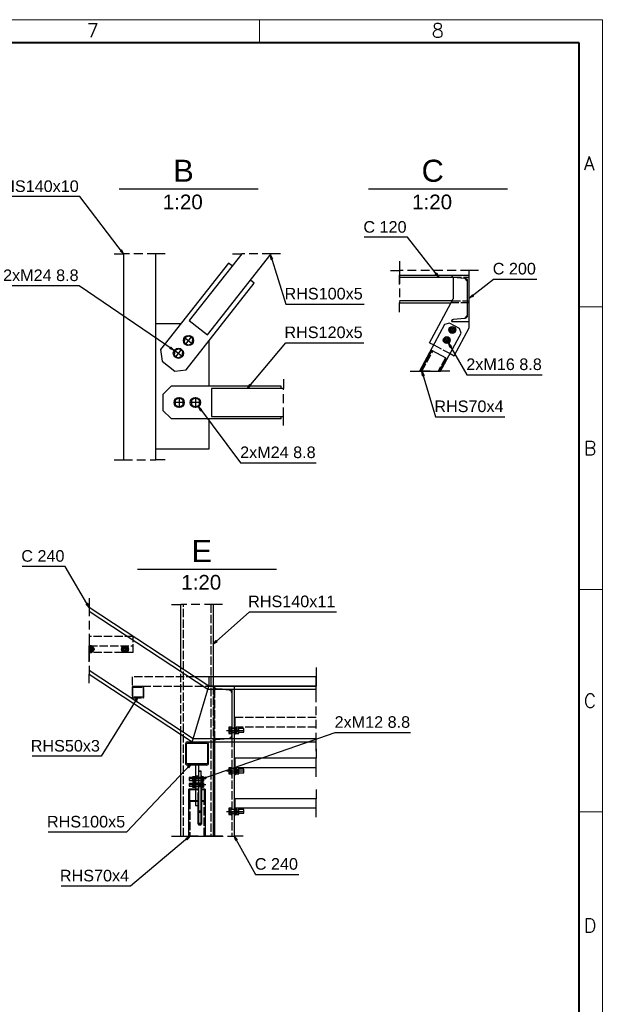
# Paper-space layout 'A0 Advance Steel' of a CAD drawing. Header units: millimetres. Extents: x 209 to 803, y 321 to 741.
# Tile 52 of 52: x 677 to 803, y 529 to 741. Entities that reach past the tile are written whole.
import ezdxf

# ---------------------------------------------------------------- set-up
doc = ezdxf.new("R2010")
doc.units = ezdxf.units.MM
for name, pattern in [('ACAD_ISO02W100', [15, 12, -3]), ('ACAD_ISO04W100', [30, 24, -3, 0, -3]), ('DASHED', [19.05, 12.7, -6.35])]:
    doc.linetypes.add(name, pattern=pattern)
doc.layers.get('0').update_dxf_attribs({"linetype": 'CONTINUOUS'})
for name, color, linetype, lineweight in [('5', 7, 'CONTINUOUS', 15), ('RAHM2', 1, 'CONTINUOUS', 15), ('RAHM3', 51, 'CONTINUOUS', 30), ('RAHM5', 3, 'CONTINUOUS', 40)]:
    doc.layers.add(name, color=color, linetype=linetype, lineweight=lineweight)
for name, color, linetype in [('AS_Belki', 145, 'CONTINUOUS'), ('AS_Blachy', 30, 'CONTINUOUS'), ('AS_INS_ON', 7, 'CONTINUOUS'), ('AS_Kraty', 9, 'CONTINUOUS'), ('AS_Schody', 253, 'CONTINUOUS'), ('AS_Sruby', 9, 'CONTINUOUS')]:
    doc.layers.add(name, color=color, linetype=linetype)
doc.styles.add('Arial', font='arial.ttf')
doc.styles.add('CalloutText_Big', font='arial.ttf', dxfattribs={"height": 4.76})
doc.styles.add('CalloutText_Small', font='arial.ttf', dxfattribs={"height": 3.175})
doc.styles.add('ROMANS', font='romans.shx', dxfattribs={"width": 0.9})

# ---------------------------------------------------------------- blocks, each defined once
blk = doc.blocks.new('132QEWDSAASD')
at = {"layer": 'RAHM2'}
for p, q in [((520, 415), (520, 420)), ((589, 358), (594, 358)), ((589, 297), (594, 297)), ((589, 249), (594, 249))]:
    blk.add_line(p, q, dxfattribs=at)
blk.add_lwpolyline([(0, 0), (0, 420), (594, 420), (594, 0)], close=True, dxfattribs=at)
at = {"layer": 'RAHM5'}
for p, q in [((589, 415), (5, 415)), ((589, 5), (589, 415))]:
    blk.add_line(p, q, dxfattribs=at)
at = {"layer": 'RAHM3', "style": 'ROMANS'}
for s, p in [('7', (482.63, 416.17)), ('8', (557.18, 416.17)), ('A', (590, 387.5)), ('B', (590, 326)), ('C', (590, 271.5)), ('D', (590, 223))]:
    blk.add_text(s, height=3, dxfattribs=at).set_placement(p)
blk = doc.blocks.new('5ytrhfgvc')
at = {"layer": '5'}
blk.add_blockref('132QEWDSAASD', (0, 0), dxfattribs=at)

psp = doc.layouts.new('A0 Advance Steel')

# ---------------------------------------------------------------- linework, layer by layer
at = {"color": 0, "linetype": 'ByBlock', "lineweight": -2}
for p, q in [((699.13, 691.58), (698.87, 691.38)), ((699.6, 690.69), (698.87, 691.38)), ((699.13, 691.58), (699.6, 690.69)), ((731.47, 689.5), (731.33, 690.5)), ((731.33, 690.5), (731.78, 689.6)), ((731.47, 689.5), (731.78, 689.6)), ((767.16, 686.55), (766.9, 686.35)), ((767.16, 686.55), (767.65, 685.66)), ((767.65, 685.66), (766.9, 686.35)), ((774.25, 681.11), (774.93, 681.87)), ((775.14, 681.6), (774.25, 681.11)), ((775.14, 681.6), (774.93, 681.87)), ((709.8, 670.56, -37139.48), (709.61, 670.29, -37139.48)), ((710.53, 669.86, -37139.48), (709.61, 670.29, -37139.48)), ((709.8, 670.56, -37139.48), (710.53, 669.86, -37139.48)), ((770.13, 670.49, -37414.73), (769.78, 671.43, -37414.73)), ((769.78, 671.43, -37414.73), (770.42, 670.65, -37414.73)), ((770.13, 670.49, -37414.73), (770.42, 670.65, -37414.73)), ((764.16, 664.35), (764.03, 665.36)), ((764.03, 665.36), (764.48, 664.45)), ((764.16, 664.35), (764.48, 664.45)), ((726.38, 661.63), (726.89, 662.5)), ((727.15, 662.29), (726.38, 661.63)), ((727.15, 662.29), (726.89, 662.5)), ((716.23, 656.85, -37139.48), (715.76, 657.75, -37139.48)), ((715.76, 657.75, -37139.48), (716.5, 657.05, -37139.48)), ((716.23, 656.85, -37139.48), (716.5, 657.05, -37139.48)), ((691.82, 615.32), (691.53, 615.15)), ((692.17, 614.37), (691.53, 615.15)), ((691.82, 615.32), (692.17, 614.37)), ((718.96, 606.45), (719.6, 607.24)), ((719.82, 606.99), (718.96, 606.45)), ((719.82, 606.99), (719.6, 607.24)), ((702.04, 594.24), (702.71, 595)), ((702.04, 594.24), (702.32, 594.06)), ((702.71, 595), (702.32, 594.06)), ((713.39, 579.99), (714.2, 580.6)), ((714.2, 580.6), (713.63, 579.76)), ((713.39, 579.99), (713.63, 579.76)), ((716.49, 577.36), (717.38, 577.84)), ((717.49, 577.53), (716.49, 577.36)), ((717.49, 577.53), (717.38, 577.84)), ((713.04, 564.48), (713.91, 565)), ((713.04, 564.48), (713.25, 564.23)), ((713.91, 565), (713.25, 564.23)), ((723.81, 564.04), (723.46, 565)), ((723.46, 565), (724.1, 564.21)), ((723.81, 564.04), (724.1, 564.21))]:
    psp.add_line(p, q, dxfattribs=at)
at = {"color": 7}
for points in [[(699.6, 690.69), (690.19, 703.06), (671.36, 703.06)], [(767.65, 685.66), (760.89, 694.27), (751.57, 694.27)], [(731.33, 690.5), (734.64, 679.86), (751.53, 679.86)], [(774.25, 681.11), (779.49, 685.26), (788.81, 685.26)], [(710.53, 669.86), (689.99, 683.83), (673.68, 683.83)], [(726.38, 661.63), (734.61, 671.52), (751.5, 671.52)], [(769.78, 671.43), (773.72, 664.62), (790.03, 664.62)], [(764.03, 665.36), (766.98, 655.55), (781.93, 655.55)], [(715.76, 657.75), (724.87, 645.62), (741.18, 645.62)], [(692.17, 614.37), (687.01, 623.25), (677.69, 623.25)], [(718.96, 606.45), (726.77, 613.44), (745.6, 613.44)], [(702.71, 595), (694.77, 582.27), (679.83, 582.27)], [(716.49, 577.36), (745.27, 587.4), (761.58, 587.4)], [(714.2, 580.6), (700.22, 565.89), (683.33, 565.89)], [(713.91, 565), (701.07, 554.25), (686.13, 554.25)], [(723.46, 565), (728.12, 556.77), (737.44, 556.77)]]:
    psp.add_lwpolyline(points, dxfattribs=at)
at = {"layer": 'AS_Belki', "color": 7, "linetype": 'Continuous', "ltscale": 0.15}
for p, q in [((697.6, 690.69), (699.6, 690.69)), ((708.6, 690.69), (706.6, 690.69)), ((723.11, 690.69), (725.11, 690.69)), ((733.47, 690.69), (731.47, 690.69)), ((759.21, 688.11), (759.21, 686.11)), ((759.21, 678.11), (759.21, 680.11)), ((761.81, 665.36), (763.81, 665.36)), ((769.78, 665.36), (767.78, 665.36)), ((734.16, 663.63), (734.16, 661.63)), ((734.16, 653.63), (734.16, 655.63)), ((697.6, 646.24), (699.6, 646.24)), ((708.6, 646.24), (706.6, 646.24)), ((709.96, 615.01), (711.96, 615.01)), ((720.96, 615.01), (718.96, 615.01)), ((709.96, 565), (711.96, 565)), ((711.71, 565), (713.71, 565)), ((715.71, 565), (713.71, 565)), ((715.21, 565), (717.21, 565)), ((719.21, 565), (717.21, 565)), ((720.96, 565), (718.96, 565))]:
    psp.add_line(p, q, dxfattribs=at)
at = {"layer": 'AS_Belki', "color": 7, "linetype": 'DASHED', "ltscale": 0.15}
for p, q in [((706.6, 690.69), (699.6, 690.69)), ((731.47, 690.69), (725.11, 690.69)), ((759.21, 686.11), (759.21, 680.11)), ((763.81, 665.36), (767.78, 665.36)), ((734.16, 655.63), (734.16, 661.63)), ((699.6, 646.24), (706.6, 646.24)), ((718.96, 615.01), (711.96, 615.01)), ((711.96, 565), (713.71, 565)), ((713.71, 565), (717.21, 565)), ((717.21, 565), (718.96, 565))]:
    psp.add_line(p, q, dxfattribs=at)
at = {"layer": 'AS_Belki', "linetype": 'Continuous', "ltscale": 0.15}
for p, q in [((699.6, 690.69), (699.6, 646.24)), ((706.6, 646.24), (706.6, 690.69)), ((725.11, 690.69), (713.8, 676.29)), ((717.73, 673.2), (731.47, 690.69)), ((759.21, 685.66), (770.78, 685.66)), ((770.5, 686.11), (774.25, 686.11)), ((770.5, 685.97), (770.5, 686.11)), ((770.78, 685.67), (773.28, 685.47)), ((773.81, 684.89), (773.81, 677.34)), ((774.25, 676.11), (774.25, 686.11)), ((770.55, 680.56), (759.21, 680.56)), ((759.21, 680.11), (770.31, 680.11)), ((713.8, 676.29), (717.73, 673.2)), ((770.5, 676.11), (770.5, 676.26)), ((770.5, 676.11), (774.25, 676.11)), ((773.28, 676.76), (770.78, 676.56)), ((766.2, 669.83), (763.81, 665.36)), ((769.29, 668.17), (766.2, 669.83)), ((767.78, 665.36), (769.29, 668.17)), ((734.16, 661.63), (718.6, 661.63)), ((718.6, 661.63), (718.6, 655.63)), ((718.6, 655.63), (734.16, 655.63)), ((711.96, 601.35), (711.96, 615.01)), ((718.96, 615.01), (718.96, 599.4)), ((718.96, 597.4), (718.96, 597.38)), ((711.96, 565), (711.96, 586.99)), ((712.96, 584.97), (712.96, 580.72)), ((713.21, 580.85), (713.21, 584.85)), ((713.34, 585.35), (717.59, 585.35)), ((713.46, 585.1), (717.46, 585.1)), ((717.71, 584.85), (717.71, 580.85)), ((717.96, 580.72), (717.96, 584.97)), ((718.96, 585.38), (718.96, 565)), ((717.59, 580.35), (713.34, 580.35)), ((717.46, 580.6), (713.46, 580.6)), ((715.16, 575.14), (713.71, 575.14)), ((713.71, 572.47), (713.71, 575.14)), ((715.16, 574.99), (713.91, 574.99)), ((713.91, 572.62), (713.91, 574.99)), ((717.21, 575.14), (716.41, 575.14)), ((716.41, 575.14), (716.41, 574.99)), ((717.01, 574.99), (716.41, 574.99)), ((716.41, 574.99), (716.41, 572.62)), ((717.01, 574.99), (717.01, 572.62)), ((717.21, 575.14), (717.21, 572.47)), ((715.16, 572.47), (713.71, 572.47)), ((713.71, 565), (713.71, 572.47)), ((715.16, 572.62), (713.91, 572.62)), ((717.01, 572.62), (716.41, 572.62)), ((716.41, 572.62), (716.41, 572.47)), ((717.21, 572.47), (716.41, 572.47)), ((716.41, 572.47), (716.41, 567.63)), ((717.21, 572.47), (717.21, 565)), ((715.71, 567.63), (715.71, 571.63)), ((715.76, 570.3), (715.71, 570.3)), ((715.76, 570.14), (715.71, 570.14)), ((716.41, 570.3), (716.36, 570.3)), ((716.41, 570.14), (716.36, 570.14)), ((715.76, 567.78), (715.71, 567.78)), ((715.76, 567.63), (715.71, 567.63)), ((716.41, 567.78), (716.36, 567.78)), ((716.41, 567.63), (716.36, 567.63))]:
    psp.add_line(p, q, dxfattribs=at)
at = {"layer": 'AS_Belki', "color": 84, "linetype": 'ACAD_ISO02W100', "ltscale": 0.15}
for p, q in [((770.78, 685.66), (774.25, 685.66)), ((774.25, 680.11), (770.31, 680.11)), ((770.55, 680.56), (774.25, 680.56)), ((764.03, 665.36), (766.38, 669.73)), ((769.11, 668.27), (767.55, 665.36)), ((712.51, 565), (712.51, 615.01)), ((718.41, 615.01), (718.41, 565)), ((711.96, 586.99), (711.96, 601.35)), ((718.96, 599.4), (718.96, 597.4)), ((703.74, 597.35), (701.69, 597.35)), ((718.96, 597.38), (718.96, 585.38)), ((701.46, 597.12), (701.46, 595.07)), ((701.61, 595.15), (701.61, 597.05)), ((701.76, 597.2), (703.66, 597.2)), ((703.81, 597.05), (703.81, 595.15)), ((703.96, 595.07), (703.96, 597.12)), ((701.69, 594.85), (703.74, 594.85)), ((703.66, 595), (701.76, 595)), ((715.71, 575.14), (715.16, 575.14)), ((715.71, 574.99), (715.16, 574.99)), ((715.71, 574.99), (715.71, 575.14)), ((715.71, 572.62), (715.71, 574.99)), ((713.91, 572.62), (713.91, 565)), ((715.71, 572.62), (715.16, 572.62)), ((715.71, 572.47), (715.16, 572.47)), ((715.71, 572.47), (715.71, 572.62)), ((715.71, 571.63), (715.71, 572.47)), ((717.01, 565), (717.01, 572.62)), ((716.36, 570.3), (715.76, 570.3)), ((716.36, 570.14), (715.76, 570.14)), ((716.36, 567.78), (715.76, 567.78)), ((716.36, 567.63), (715.76, 567.63))]:
    psp.add_line(p, q, dxfattribs=at)
at = {"layer": 'AS_Belki', "linetype": 'Continuous', "ltscale": 0.15}
for centre, radius, start, end in [((770.8, 685.97, 0), 0.3, 180, 265.426), ((770.8, 676.26), 0.3, 94.574, 180), ((713.34, 584.97), 0.375, 90, 180), ((717.59, 584.97), 0.375, 0, 90), ((713.34, 580.72), 0.375, 180, 270), ((717.59, 580.72), 0.375, 270, 0)]:
    psp.add_arc(centre, radius, start, end, dxfattribs=at)
at = {"layer": 'AS_Belki', "linetype": 'Continuous', "ltscale": 0.15, "extrusion": (-2.82723e-13, -6.11855e-13, -1)}
psp.add_arc((-773.24, 684.89), 0.575, 94.574, 180, dxfattribs=at)
at = {"layer": 'AS_Belki', "linetype": 'Continuous', "ltscale": 0.15, "extrusion": (-2.82723e-13, 6.12345e-13, -1)}
psp.add_arc((-773.24, 677.34), 0.575, 180, 265.426, dxfattribs=at)
at = {"layer": 'AS_Belki', "color": 84, "linetype": 'ACAD_ISO02W100', "ltscale": 0.15}
for centre, start, end in [((701.69, 597.12, 0), 90, 180), ((703.74, 597.12), 0, 90), ((701.69, 595.07, 0), 180, 270), ((703.74, 595.07, 0), 270, 0)]:
    psp.add_arc(centre, 0.225, start, end, dxfattribs=at)
at = {"layer": 'AS_Belki', "color": 84, "linetype": 'ACAD_ISO02W100', "ltscale": 0.15, "extrusion": (7.2759e-12, -3.01356e-12, -1)}
psp.add_arc((-701.76, 597.05, 0), 0.15, 0, 90, dxfattribs=at)
at = {"layer": 'AS_Belki', "color": 84, "linetype": 'ACAD_ISO02W100', "ltscale": 0.15, "extrusion": (7.2759e-12, 3.01405e-12, -1)}
psp.add_arc((-701.76, 595.15, 0), 0.15, 270, 0, dxfattribs=at)
at = {"layer": 'AS_Belki', "color": 84, "linetype": 'ACAD_ISO02W100', "ltscale": 0.15, "extrusion": (4.85058e-12, -4.85039e-12, -1)}
psp.add_arc((-703.66, 597.05), 0.15, 90, 180, dxfattribs=at)
at = {"layer": 'AS_Belki', "color": 84, "linetype": 'ACAD_ISO02W100', "ltscale": 0.15, "extrusion": (4.85058e-12, 4.85088e-12, -1)}
psp.add_arc((-703.66, 595.15, 0), 0.15, 180, 270, dxfattribs=at)
at = {"layer": 'AS_Belki', "linetype": 'Continuous', "ltscale": 0.15, "extrusion": (-6.12323e-17, 2.44929e-16, -1)}
for centre, start, end in [((-713.46, 584.85), 0, 90), ((-717.46, 584.85), 90, 180), ((-713.46, 580.85), 270, 0), ((-717.46, 580.85), 180, 270)]:
    psp.add_arc(centre, 0.25, start, end, dxfattribs=at)
at = {"layer": 'AS_Blachy', "linetype": 'Continuous', "ltscale": 0.15}
for p, q in [((722.28, 688.7), (707.61, 670.03)), ((723.07, 688.09), (722.28, 688.7)), ((713.12, 665.7), (727.79, 684.38)), ((727.79, 684.38), (727, 685)), ((770.78, 685.67), (770.78, 680.99)), ((773.81, 684.89), (773.28, 685.47)), ((765.69, 671.51), (770.78, 680.99)), ((773.28, 676.76), (773.81, 677.34)), ((774.25, 674.77), (774.25, 676.11)), ((712.01, 675.63), (706.6, 675.63)), ((768.94, 675.45), (763.52, 665.36)), ((769.96, 675.76), (768.94, 675.45)), ((772.16, 674.58), (769.96, 675.76)), ((770.99, 668.7), (774.25, 674.77)), ((772.47, 673.56), (772.16, 674.58)), ((718.1, 662.13), (718.1, 672.05)), ((768.06, 665.36), (772.47, 673.56)), ((707.61, 670.03), (707.91, 667.57)), ((765.69, 671.51), (766.57, 671.05)), ((707.91, 667.57), (710.66, 665.41)), ((770.11, 669.17), (770.99, 668.7)), ((710.66, 665.41), (713.12, 665.7)), ((709.85, 662.13), (708.1, 660.38)), ((733.6, 662.13), (709.85, 662.13)), ((733.6, 661.63), (733.6, 662.13)), ((708.1, 660.38), (708.1, 656.88)), ((708.1, 656.88), (709.85, 655.13)), ((709.85, 655.13), (733.6, 655.13)), ((718.1, 648.63), (718.1, 655.13)), ((733.6, 655.13), (733.6, 655.63)), ((706.6, 648.63), (718.1, 648.63)), ((715.16, 580.35), (715.16, 577.94)), ((715.76, 580.35), (715.76, 577.94)), ((723.61, 581.85), (723.46, 581.85)), ((723.61, 581.85), (723.61, 579.85)), ((716.36, 579.05), (715.76, 579.05)), ((716.36, 578.96), (715.76, 578.96)), ((716.36, 578.96), (716.36, 579.05)), ((716.36, 577.33), (716.36, 578.96)), ((723.46, 579.85), (723.61, 579.85)), ((723.46, 578.35), (723.61, 578.35)), ((723.61, 579.85), (723.61, 579.1)), ((723.61, 579.1), (723.61, 578.35)), ((715.76, 577.94), (715.16, 577.94)), ((715.16, 577.94), (715.16, 571.63)), ((715.76, 577.94), (715.76, 571.63)), ((715.76, 577.05), (716.36, 577.05)), ((716.36, 575.99), (715.76, 575.99)), ((716.36, 577.05), (716.36, 577.33)), ((716.36, 575.99), (716.36, 577.05)), ((716.36, 567.43), (716.36, 575.99)), ((723.61, 573.1), (723.46, 573.1)), ((723.61, 573.1), (723.61, 571.1)), ((715.16, 571.63), (715.76, 571.63)), ((715.76, 571.63), (715.76, 567.43)), ((723.46, 571.1), (723.61, 571.1)), ((723.46, 569.6), (723.61, 569.6)), ((723.61, 571.1), (723.61, 569.6)), ((715.76, 567.43), (716.36, 567.43))]:
    psp.add_line(p, q, dxfattribs=at)
at = {"layer": 'AS_Blachy', "color": 84, "linetype": 'ACAD_ISO02W100', "ltscale": 0.15}
for p, q in [((770.5, 676.26), (770.59, 676.47)), ((770.59, 676.47), (770.78, 676.56)), ((766.57, 671.05), (770.11, 669.17)), ((701.66, 608.13), (692.17, 608.13)), ((701.66, 604.63), (701.66, 608.13)), ((692.78, 605.83), (692.17, 605.83)), ((692.17, 604.93), (692.78, 604.93)), ((701.66, 604.63), (692.17, 604.63)), ((723.61, 590.6), (723.46, 590.6)), ((723.61, 590.6), (723.61, 588.6)), ((723.46, 588.6), (723.61, 588.6)), ((723.61, 588.3), (723.46, 588.3)), ((723.46, 587.4), (723.61, 587.4)), ((723.46, 587.1), (723.61, 587.1)), ((723.61, 588.6), (723.61, 587.1)), ((723.61, 579.55), (723.46, 579.55)), ((723.46, 578.65), (723.61, 578.65)), ((715.76, 577.71), (715.16, 577.71)), ((715.76, 577.35), (715.16, 577.35)), ((715.16, 577.01), (715.76, 577.01)), ((715.76, 576.42), (715.16, 576.42)), ((716.36, 577.71), (715.76, 577.71)), ((715.76, 577.01), (716.36, 577.01)), ((716.36, 576.42), (715.76, 576.42)), ((715.16, 575.72), (715.76, 575.72)), ((715.76, 575.72), (716.36, 575.72)), ((715.76, 570.49), (716.36, 570.49)), ((723.61, 570.8), (723.46, 570.8)), ((723.46, 569.9), (723.61, 569.9))]:
    psp.add_line(p, q, dxfattribs=at)
at = {"layer": 'AS_Blachy', "color": 7, "linetype": 'Continuous', "ltscale": 0.15}
for p, q in [((761.52, 665.36), (763.52, 665.36)), ((765.81, 665.36), (763.81, 665.36)), ((765.78, 665.36), (767.78, 665.36)), ((770.06, 665.36), (768.06, 665.36))]:
    psp.add_line(p, q, dxfattribs=at)
at = {"layer": 'AS_Blachy', "color": 7, "linetype": 'DASHED', "ltscale": 0.15}
for p, q in [((763.52, 665.36), (763.81, 665.36)), ((767.78, 665.36), (768.06, 665.36))]:
    psp.add_line(p, q, dxfattribs=at)
at = {"layer": 'AS_Blachy', "color": 84, "linetype": 'ACAD_ISO02W100', "ltscale": 0.15}
for centre in [(770.58, 674.29, 0), (769.4, 672.08)]:
    psp.add_circle(centre, 0.45, dxfattribs=at)
at = {"layer": 'AS_Blachy', "color": 84, "linetype": 'ACAD_ISO02W100', "ltscale": 0.15, "extrusion": (-6.12323e-17, 2.44929e-16, -1)}
psp.add_arc((-692.78, 605.38), 0.45, 90, 270, dxfattribs=at)
at = {"layer": 'AS_INS_ON'}
for p, q in [((698.64, 704.74), (728.67, 704.74)), ((752.48, 704.74), (782.51, 704.74)), ((702.63, 622.64), (732.66, 622.64))]:
    psp.add_line(p, q, dxfattribs=at)
at = {"layer": 'AS_Kraty', "color": 7, "linetype": 'Continuous', "ltscale": 0.15}
for p, q in [((759.21, 689.1), (759.21, 687.1)), ((757.21, 687.1), (759.21, 687.1)), ((776.25, 687.1), (774.25, 687.1)), ((759.21, 684.11), (759.21, 686.11)), ((741.16, 601.4), (741.16, 599.4)), ((741.16, 595.4), (741.16, 597.4)), ((741.16, 583.85), (741.16, 581.85)), ((741.16, 577.85), (741.16, 579.85)), ((741.16, 575.1), (741.16, 573.1)), ((741.16, 569.1), (741.16, 571.1))]:
    psp.add_line(p, q, dxfattribs=at)
at = {"layer": 'AS_Kraty', "color": 7, "linetype": 'DASHED', "ltscale": 0.15}
for p, q in [((774.25, 687.1), (759.21, 687.1)), ((759.21, 687.1), (759.21, 686.11)), ((741.16, 597.4), (741.16, 599.4)), ((741.16, 579.85), (741.16, 581.85)), ((741.16, 571.1), (741.16, 573.1))]:
    psp.add_line(p, q, dxfattribs=at)
at = {"layer": 'AS_Kraty', "linetype": 'Continuous', "ltscale": 0.15}
for p, q in [((774.25, 686.11), (774.25, 687.1)), ((759.21, 686.11), (770.5, 686.11)), ((741.16, 599.4), (714.94, 599.4)), ((718, 599.4), (718, 597.4)), ((717.98, 597.4), (741.16, 597.4)), ((741.16, 581.85), (723.61, 581.85)), ((723.61, 579.85), (741.16, 579.85)), ((741.16, 573.1), (723.61, 573.1)), ((723.61, 571.1), (741.16, 571.1))]:
    psp.add_line(p, q, dxfattribs=at)
at = {"layer": 'AS_Kraty', "color": 84, "linetype": 'ACAD_ISO02W100', "ltscale": 0.15}
for p, q in [((692.17, 606.13), (701.66, 606.13)), ((714.94, 599.4), (701.46, 599.4)), ((701.46, 599.4), (701.46, 597.4)), ((701.46, 597.4), (717.98, 597.4)), ((741.16, 590.6), (723.61, 590.6)), ((723.61, 588.6), (741.16, 588.6))]:
    psp.add_line(p, q, dxfattribs=at)
at = {"layer": 'AS_Schody', "color": 7, "linetype": 'Continuous', "ltscale": 0.15}
for p, q in [((692.17, 616.37), (692.17, 614.37)), ((692.17, 606.67), (692.17, 604.67)), ((692.17, 604.09), (692.17, 606.09)), ((692.17, 598.01), (692.17, 600.01)), ((741.16, 599.38), (741.16, 597.38)), ((741.16, 583.38), (741.16, 585.38)), ((717.21, 565), (719.21, 565)), ((725.46, 565), (723.46, 565))]:
    psp.add_line(p, q, dxfattribs=at)
at = {"layer": 'AS_Schody', "linetype": 'Continuous', "ltscale": 0.15}
for p, q in [((718, 597.38), (692.17, 614.37)), ((692.17, 613.59), (717.81, 596.73)), ((714.61, 586.03), (692.17, 600.78)), ((692.17, 600.01), (714.41, 585.38)), ((714.61, 586.03), (718, 597.38)), ((741.16, 597.38), (718, 597.38)), ((717.81, 596.73), (741.16, 596.73)), ((720.92, 596.73), (722.39, 596.61)), ((722.99, 595.97), (722.99, 586.73)), ((723.46, 596.73), (723.46, 586.03)), ((714.41, 585.38), (714.61, 586.03)), ((714.41, 585.38), (741.16, 585.38)), ((741.16, 586.03), (714.61, 586.03)), ((719.21, 585.38), (719.21, 585.35)), ((719.21, 585.35), (719.21, 565)), ((719.21, 585.35), (723.46, 585.35)), ((722.39, 586.08), (721.76, 586.03)), ((723.46, 585.38), (723.46, 585.35)), ((723.46, 585.35), (723.46, 565))]:
    psp.add_line(p, q, dxfattribs=at)
at = {"layer": 'AS_Schody', "color": 7, "linetype": 'DASHED', "ltscale": 0.15}
for p, q in [((692.17, 614.37), (692.17, 606.09)), ((692.17, 604.67), (692.17, 600.01)), ((741.16, 585.38), (741.16, 597.38)), ((719.21, 565), (723.46, 565))]:
    psp.add_line(p, q, dxfattribs=at)
at = {"layer": 'AS_Schody', "color": 84, "linetype": 'ACAD_ISO02W100', "ltscale": 0.15}
for p, q in [((719.16, 585.38), (719.16, 597.38)), ((723.46, 597.35), (719.21, 597.35)), ((719.21, 597.35), (719.21, 597.17)), ((723.46, 597.35), (723.46, 596.73)), ((719.21, 597.17), (719.21, 596.73)), ((719.31, 596.94), (719.21, 597.17)), ((719.21, 596.73), (719.21, 596.7)), ((722.99, 596.7), (719.21, 596.7)), ((719.21, 596.7), (719.21, 586)), ((719.51, 596.84), (719.31, 596.94)), ((720.92, 596.73), (719.51, 596.84)), ((722.8, 596.43), (722.39, 596.61)), ((722.99, 595.97), (722.8, 596.43)), ((722.99, 596.7), (722.99, 595.97)), ((722.8, 586.27), (722.99, 586.73)), ((723.46, 588.3), (722.99, 588.3)), ((722.99, 587.4), (723.46, 587.4)), ((722.99, 586.73), (722.99, 586.03)), ((722.99, 586), (719.21, 586)), ((719.21, 586), (719.21, 585.53)), ((719.21, 585.53), (719.31, 585.76)), ((719.21, 585.53), (719.21, 585.38)), ((719.31, 585.76), (719.51, 585.85)), ((719.51, 585.85), (721.76, 586.03)), ((722.39, 586.08), (722.8, 586.27)), ((722.99, 586.03), (722.99, 586)), ((722.99, 586), (722.99, 565)), ((723.46, 586.03), (723.46, 585.38)), ((723.46, 579.55), (722.99, 579.55)), ((722.99, 578.65), (723.46, 578.65)), ((723.46, 570.8), (722.99, 570.8)), ((722.99, 569.9), (723.46, 569.9))]:
    psp.add_line(p, q, dxfattribs=at)
psp.add_circle((699.91, 605.38), 0.45, dxfattribs=at)
at = {"layer": 'AS_Schody', "color": 84, "linetype": 'ACAD_ISO02W100', "ltscale": 0.15, "extrusion": (3.34768e-13, 8.08595e-13, -1)}
psp.add_arc((-692.41, 605.38), 0.45, 58.7115, 301.2885, dxfattribs=at)
at = {"layer": 'AS_Schody', "color": 84, "linetype": 'ACAD_ISO02W100', "ltscale": 0.15}
for centre, start, end in [((719.54, 597.17, 0), 180, 265.426), ((719.54, 585.53, 0), 94.574, 180)]:
    psp.add_arc(centre, 0.325, start, end, dxfattribs=at)
at = {"layer": 'AS_Schody', "linetype": 'Continuous', "ltscale": 0.15, "extrusion": (-5.00155e-13, -1.0827e-12, -1)}
psp.add_arc((-722.34, 595.97, 0), 0.65, 94.574, 180, dxfattribs=at)
at = {"layer": 'AS_Schody', "linetype": 'Continuous', "ltscale": 0.15, "extrusion": (-1.00025e-12, 2.16614e-12, -1)}
psp.add_arc((-722.34, 586.73), 0.65, 180, 265.426, dxfattribs=at)
at = {"layer": 'AS_Sruby', "color": 10, "linetype": 'ACAD_ISO04W100', "ltscale": 0.15}
for p, q in [((771.25, 673.93), (769.92, 674.64)), ((771.25, 673.93), (769.92, 674.64)), ((770.23, 673.63), (770.94, 674.95)), ((770.23, 673.63), (770.94, 674.95)), ((770.58, 674.29), (770.58, 674.29)), ((712.74, 672.67), (714.47, 671.31)), ((712.74, 672.67), (714.47, 671.31)), ((714.29, 672.86), (712.93, 671.13)), ((714.29, 672.86), (712.93, 671.13)), ((713.61, 671.99), (713.61, 671.99)), ((770.06, 671.73), (768.74, 672.44)), ((770.06, 671.73), (768.74, 672.44)), ((769.05, 671.42), (769.76, 672.74)), ((769.05, 671.42), (769.76, 672.74)), ((769.4, 672.08), (769.4, 672.08)), ((710.58, 669.92), (712.31, 668.56)), ((710.58, 669.92), (712.31, 668.56)), ((712.12, 670.11), (710.76, 668.38)), ((712.12, 670.11), (710.76, 668.38)), ((711.44, 669.24), (711.44, 669.24)), ((711.6, 659.73), (711.6, 657.53)), ((711.6, 659.73), (711.6, 657.53)), ((715.1, 659.73), (715.1, 657.53)), ((715.1, 659.73), (715.1, 657.53)), ((712.7, 658.63), (710.5, 658.63)), ((712.7, 658.63), (710.5, 658.63)), ((711.6, 658.63), (711.6, 658.63)), ((716.2, 658.63), (714, 658.63)), ((716.2, 658.63), (714, 658.63)), ((715.1, 658.63), (715.1, 658.63)), ((692.41, 606.13), (692.41, 604.63)), ((692.41, 606.13), (692.41, 604.63)), ((699.91, 606.13), (699.91, 604.63)), ((699.91, 606.13), (699.91, 604.63)), ((693.16, 605.38), (692.17, 605.38)), ((693.16, 605.38), (692.17, 605.38)), ((692.41, 605.38), (692.41, 605.38)), ((700.66, 605.38), (699.16, 605.38)), ((700.66, 605.38), (699.16, 605.38)), ((699.91, 605.38), (699.91, 605.38)), ((721.86, 587.85), (725.56, 587.85)), ((722.51, 587.1), (722.51, 588.6)), ((722.51, 587.85), (722.51, 587.85)), ((724.09, 587.1), (724.09, 588.6)), ((724.09, 587.85), (724.09, 587.85)), ((721.86, 579.1), (725.56, 579.1)), ((722.51, 578.35), (722.51, 579.85)), ((722.51, 579.1), (722.51, 579.1)), ((724.09, 578.35), (724.09, 579.85)), ((724.09, 579.1), (724.09, 579.1)), ((717.34, 577.36), (713.64, 577.36)), ((717.34, 576.07), (713.64, 576.07)), ((714.69, 577.82), (714.69, 576.9)), ((714.69, 576.97), (714.69, 577.75)), ((714.69, 576.52), (714.69, 575.61)), ((714.69, 575.68), (714.69, 576.45)), ((716.84, 577.82), (716.84, 576.9)), ((716.84, 576.97), (716.84, 577.75)), ((716.84, 576.52), (716.84, 575.61)), ((716.84, 575.68), (716.84, 576.45)), ((721.86, 570.35), (725.56, 570.35)), ((722.51, 569.6), (722.51, 571.1)), ((722.51, 570.35), (722.51, 570.35)), ((724.09, 569.6), (724.09, 571.1)), ((724.09, 570.35), (724.09, 570.35))]:
    psp.add_line(p, q, dxfattribs=at)
at = {"layer": 'AS_Sruby', "linetype": 'Continuous', "ltscale": 0.15}
for p, q in [((770.56, 674.95), (770, 674.6)), ((770, 674.6), (770.02, 673.93)), ((770.02, 673.93), (770.61, 673.62)), ((771.15, 674.64), (770.56, 674.95)), ((770.61, 673.62), (771.17, 673.97)), ((771.17, 673.97), (771.15, 674.64)), ((712.82, 672.61), (712.68, 671.62)), ((712.68, 671.62), (713.46, 671)), ((713.75, 672.98), (712.82, 672.61)), ((714.53, 672.37), (713.75, 672.98)), ((714.39, 671.38), (714.53, 672.37)), ((769.38, 672.75), (768.81, 672.4)), ((768.81, 672.4), (768.83, 671.73)), ((768.83, 671.73), (769.42, 671.42)), ((769.97, 672.44), (769.38, 672.75)), ((769.42, 671.42), (769.99, 671.77)), ((769.99, 671.77), (769.97, 672.44)), ((710.66, 669.86), (710.52, 668.87)), ((711.59, 670.23), (710.66, 669.86)), ((712.37, 669.61), (711.59, 670.23)), ((712.23, 668.62), (712.37, 669.61)), ((713.46, 671), (714.39, 671.38)), ((710.52, 668.87), (711.3, 668.25)), ((711.3, 668.25), (712.23, 668.62)), ((711.6, 659.63), (710.74, 659.13)), ((710.74, 659.13), (710.74, 658.13)), ((712.47, 659.13), (711.6, 659.63)), ((712.47, 658.13), (712.47, 659.13)), ((715.1, 659.63), (714.24, 659.13)), ((714.24, 659.13), (714.24, 658.13)), ((715.97, 659.13), (715.1, 659.63)), ((715.97, 658.13), (715.97, 659.13)), ((710.74, 658.13), (711.6, 657.63)), ((711.6, 657.63), (712.47, 658.13)), ((714.24, 658.13), (715.1, 657.63)), ((715.1, 657.63), (715.97, 658.13)), ((692.41, 606.05), (692.17, 605.92)), ((692.99, 605.72), (692.41, 606.05)), ((692.99, 605.05), (692.99, 605.72)), ((699.91, 606.05), (699.33, 605.72)), ((699.33, 605.72), (699.33, 605.05)), ((700.49, 605.72), (699.91, 606.05)), ((700.49, 605.05), (700.49, 605.72)), ((692.17, 604.85), (692.41, 604.71)), ((692.41, 604.71), (692.99, 605.05)), ((699.33, 605.05), (699.91, 604.71)), ((699.91, 604.71), (700.49, 605.05)), ((723.61, 578.35), (723.76, 578.35)), ((723.76, 579.85), (723.76, 579.83)), ((723.76, 579.83), (723.76, 579.79)), ((723.76, 579.79), (723.76, 579.72)), ((724.5, 579.77), (723.76, 579.77)), ((723.76, 579.72), (723.76, 579.63)), ((723.76, 579.63), (723.76, 579.51)), ((723.76, 579.51), (723.76, 579.38)), ((723.76, 579.43), (724.5, 579.43)), ((723.76, 579.38), (723.76, 579.24)), ((723.76, 579.24), (723.76, 579.1)), ((723.76, 579.1), (723.76, 578.95)), ((723.76, 578.95), (723.76, 578.81)), ((723.76, 578.81), (723.76, 578.68)), ((724.5, 578.76), (723.76, 578.76)), ((723.76, 578.68), (723.76, 578.57)), ((723.76, 578.57), (723.76, 578.47)), ((723.76, 578.47), (723.76, 578.41)), ((723.76, 578.43), (724.5, 578.43)), ((723.76, 578.41), (723.76, 578.36)), ((723.76, 578.36), (723.76, 578.35)), ((724.5, 579.43), (724.5, 579.77)), ((725.59, 579.5), (724.5, 579.5)), ((724.5, 578.76), (724.5, 579.43)), ((724.5, 578.43), (724.5, 578.76)), ((724.5, 578.7), (725.59, 578.7)), ((725.59, 579.47), (725.59, 579.5)), ((725.59, 579.38), (725.59, 579.47)), ((725.59, 579.25), (725.59, 579.38)), ((725.59, 579.1), (725.59, 579.25)), ((725.59, 578.94), (725.59, 579.1)), ((725.59, 578.82), (725.59, 578.94)), ((725.59, 578.73), (725.59, 578.82)), ((725.59, 578.7), (725.59, 578.73)), ((714.5, 577.66), (713.74, 577.66)), ((713.74, 577.66), (713.74, 577.62)), ((713.74, 577.62), (713.74, 577.55)), ((713.74, 577.55), (713.74, 577.45)), ((713.74, 577.45), (713.74, 577.33)), ((713.74, 577.33), (713.74, 577.22)), ((713.74, 577.22), (713.74, 577.13)), ((713.74, 577.13), (713.74, 577.07)), ((713.74, 577.07), (713.74, 577.06)), ((713.74, 577.06), (714.5, 577.06)), ((714.5, 576.37), (713.74, 576.37)), ((713.74, 576.37), (713.74, 576.33)), ((713.74, 576.33), (713.74, 576.26)), ((713.74, 576.26), (713.74, 576.16)), ((713.74, 576.16), (713.74, 576.04)), ((713.74, 576.04), (713.74, 575.93)), ((715.04, 577.83), (714.5, 577.83)), ((714.5, 577.83), (714.5, 577.45)), ((715.04, 577.45), (714.5, 577.45)), ((714.5, 577.45), (714.5, 576.98)), ((715.04, 576.98), (714.5, 576.98)), ((714.5, 576.98), (714.5, 576.89)), ((714.5, 576.89), (715.04, 576.89)), ((715.04, 576.54), (714.5, 576.54)), ((714.5, 576.54), (714.5, 576.16)), ((715.04, 576.16), (714.5, 576.16)), ((714.5, 576.16), (714.5, 575.68)), ((715.16, 577.96), (715.04, 577.96)), ((715.04, 577.93), (715.04, 577.96)), ((715.04, 577.89), (715.04, 577.93)), ((715.04, 577.83), (715.04, 577.89)), ((715.04, 577.75), (715.04, 577.83)), ((715.04, 577.65), (715.04, 577.75)), ((715.04, 577.54), (715.04, 577.65)), ((715.04, 577.43), (715.04, 577.54)), ((715.04, 577.31), (715.04, 577.43)), ((715.04, 577.19), (715.04, 577.31)), ((715.04, 577.08), (715.04, 577.19)), ((715.04, 576.98), (715.04, 577.08)), ((715.04, 576.9), (715.04, 576.98)), ((715.04, 576.83), (715.04, 576.9)), ((715.04, 576.79), (715.04, 576.83)), ((715.04, 576.76), (715.04, 576.79)), ((715.04, 576.76), (715.16, 576.76)), ((715.04, 576.76), (715.04, 576.76)), ((715.16, 576.66), (715.04, 576.66)), ((715.04, 576.64), (715.04, 576.66)), ((715.04, 576.6), (715.04, 576.64)), ((715.04, 576.54), (715.04, 576.6)), ((715.04, 576.45), (715.04, 576.54)), ((715.04, 576.36), (715.04, 576.45)), ((715.04, 576.25), (715.04, 576.36)), ((715.04, 576.13), (715.04, 576.25)), ((715.04, 576.02), (715.04, 576.13)), ((715.04, 575.9), (715.04, 576.02)), ((716.49, 577.96), (716.36, 577.96)), ((716.36, 576.76), (716.49, 576.76)), ((716.49, 576.66), (716.36, 576.66)), ((716.49, 577.96), (716.49, 577.93)), ((716.49, 577.93), (716.49, 577.89)), ((716.49, 577.89), (716.49, 577.83)), ((716.86, 577.83), (716.49, 577.83)), ((716.49, 577.83), (716.49, 577.75)), ((716.49, 577.75), (716.49, 577.65)), ((716.49, 577.65), (716.49, 577.54)), ((716.49, 577.54), (716.49, 577.43)), ((716.86, 577.45), (716.49, 577.45)), ((716.49, 577.43), (716.49, 577.31)), ((716.49, 577.31), (716.49, 577.19)), ((716.49, 577.19), (716.49, 577.08)), ((716.49, 577.08), (716.49, 576.98)), ((716.86, 576.98), (716.49, 576.98)), ((716.49, 576.98), (716.49, 576.9)), ((716.49, 576.9), (716.49, 576.83)), ((716.49, 576.89), (716.86, 576.89)), ((716.49, 576.83), (716.49, 576.79)), ((716.49, 576.79), (716.49, 576.76)), ((716.49, 576.76), (716.49, 576.76)), ((716.49, 576.66), (716.49, 576.64)), ((716.49, 576.64), (716.49, 576.6)), ((716.49, 576.6), (716.49, 576.54)), ((716.86, 576.54), (716.49, 576.54)), ((716.49, 576.54), (716.49, 576.45)), ((716.49, 576.45), (716.49, 576.36)), ((716.49, 576.36), (716.49, 576.25)), ((716.49, 576.25), (716.49, 576.13)), ((716.86, 576.16), (716.49, 576.16)), ((716.49, 576.13), (716.49, 576.02)), ((716.49, 576.02), (716.49, 575.9)), ((716.86, 577.45), (716.86, 577.83)), ((716.86, 576.98), (716.86, 577.45)), ((716.86, 576.89), (716.86, 576.98)), ((716.86, 576.16), (716.86, 576.54)), ((716.86, 575.68), (716.86, 576.16)), ((713.74, 575.93), (713.74, 575.84)), ((713.74, 575.84), (713.74, 575.78)), ((713.74, 575.78), (713.74, 575.77)), ((713.74, 575.77), (714.5, 575.77)), ((715.04, 575.68), (714.5, 575.68)), ((714.5, 575.68), (714.5, 575.59)), ((714.5, 575.59), (715.04, 575.59)), ((715.04, 575.79), (715.04, 575.9)), ((715.04, 575.69), (715.04, 575.79)), ((715.04, 575.61), (715.04, 575.69)), ((715.04, 575.54), (715.04, 575.61)), ((715.04, 575.49), (715.04, 575.54)), ((715.04, 575.47), (715.04, 575.49)), ((715.04, 575.47), (715.16, 575.47)), ((715.04, 575.47), (715.04, 575.47)), ((716.36, 575.47), (716.49, 575.47)), ((716.49, 575.9), (716.49, 575.79)), ((716.49, 575.79), (716.49, 575.69)), ((716.49, 575.69), (716.49, 575.61)), ((716.86, 575.68), (716.49, 575.68)), ((716.49, 575.61), (716.49, 575.54)), ((716.49, 575.59), (716.86, 575.59)), ((716.49, 575.54), (716.49, 575.49)), ((716.49, 575.49), (716.49, 575.47)), ((716.49, 575.47), (716.49, 575.47)), ((716.86, 575.59), (716.86, 575.68)), ((723.61, 569.6), (723.76, 569.6)), ((723.76, 571.1), (723.76, 571.08)), ((723.76, 571.08), (723.76, 571.04)), ((723.76, 571.04), (723.76, 570.97)), ((724.5, 571.02), (723.76, 571.02)), ((723.76, 570.97), (723.76, 570.88)), ((723.76, 570.88), (723.76, 570.76)), ((723.76, 570.76), (723.76, 570.63)), ((723.76, 570.68), (724.5, 570.68)), ((723.76, 570.63), (723.76, 570.49)), ((723.76, 570.49), (723.76, 570.35)), ((723.76, 570.35), (723.76, 570.2)), ((723.76, 570.2), (723.76, 570.06)), ((723.76, 570.06), (723.76, 569.93)), ((724.5, 570.01), (723.76, 570.01)), ((723.76, 569.93), (723.76, 569.82)), ((723.76, 569.82), (723.76, 569.72)), ((723.76, 569.72), (723.76, 569.66)), ((723.76, 569.68), (724.5, 569.68)), ((723.76, 569.66), (723.76, 569.61)), ((723.76, 569.61), (723.76, 569.6)), ((724.5, 570.68), (724.5, 571.02)), ((725.59, 570.75), (724.5, 570.75)), ((724.5, 570.01), (724.5, 570.68)), ((724.5, 569.68), (724.5, 570.01)), ((724.5, 569.95), (725.59, 569.95)), ((725.59, 570.72), (725.59, 570.75)), ((725.59, 570.63), (725.59, 570.72)), ((725.59, 570.5), (725.59, 570.63)), ((725.59, 570.35), (725.59, 570.5)), ((725.59, 570.19), (725.59, 570.35)), ((725.59, 570.07), (725.59, 570.19)), ((725.59, 569.98), (725.59, 570.07)), ((725.59, 569.95), (725.59, 569.98))]:
    psp.add_line(p, q, dxfattribs=at)
at = {"layer": 'AS_Sruby', "color": 7, "linetype": 'Continuous', "ltscale": 0.15}
for p, q in [((692.17, 608.09), (692.17, 606.09)), ((692.17, 607.92), (692.17, 605.92)), ((692.17, 606.85), (692.17, 604.85)), ((692.17, 603.92), (692.17, 605.92)), ((692.17, 602.85), (692.17, 604.85)), ((692.17, 602.67), (692.17, 604.67))]:
    psp.add_line(p, q, dxfattribs=at)
at = {"layer": 'AS_Sruby', "color": 7, "linetype": 'DASHED', "ltscale": 0.15}
for p, q in [((692.17, 606.09), (692.17, 605.92)), ((692.17, 605.92), (692.17, 604.85)), ((692.17, 604.85), (692.17, 604.67))]:
    psp.add_line(p, q, dxfattribs=at)
at = {"layer": 'AS_Sruby', "color": 84, "linetype": 'ACAD_ISO02W100', "ltscale": 0.15}
for p, q in [((722.84, 588.52), (722.34, 588.52)), ((722.34, 588.52), (722.34, 588.18)), ((722.34, 588.18), (722.84, 588.18)), ((722.34, 588.18), (722.34, 587.51)), ((722.84, 587.51), (722.34, 587.51)), ((722.34, 587.51), (722.34, 587.18)), ((722.34, 587.18), (722.84, 587.18)), ((722.84, 588.6), (722.99, 588.6)), ((722.84, 588.58), (722.84, 588.6)), ((722.84, 588.54), (722.84, 588.58)), ((722.84, 588.47), (722.84, 588.54)), ((722.84, 588.38), (722.84, 588.47)), ((722.84, 588.26), (722.84, 588.38)), ((722.84, 588.13), (722.84, 588.26)), ((722.84, 587.99), (722.84, 588.13)), ((722.84, 587.85), (722.84, 587.99)), ((722.84, 587.7), (722.84, 587.85)), ((722.84, 587.56), (722.84, 587.7)), ((722.84, 587.43), (722.84, 587.56)), ((722.84, 587.32), (722.84, 587.43)), ((722.84, 587.22), (722.84, 587.32)), ((722.84, 587.16), (722.84, 587.22)), ((722.84, 587.11), (722.84, 587.16)), ((722.84, 587.1), (722.84, 587.11)), ((722.84, 587.1), (722.99, 587.1)), ((723.46, 588.25), (722.99, 588.25)), ((722.99, 587.45), (723.46, 587.45)), ((723.61, 588.25), (723.46, 588.25)), ((723.46, 587.45), (723.61, 587.45)), ((723.61, 587.1), (723.76, 587.1)), ((723.76, 588.6), (723.76, 588.58)), ((723.76, 588.58), (723.76, 588.54)), ((723.76, 588.54), (723.76, 588.47)), ((724.5, 588.52), (723.76, 588.52)), ((723.76, 588.47), (723.76, 588.38)), ((723.76, 588.38), (723.76, 588.26)), ((723.76, 588.26), (723.76, 588.13)), ((723.76, 588.18), (724.5, 588.18)), ((723.76, 588.13), (723.76, 587.99)), ((723.76, 587.99), (723.76, 587.85)), ((723.76, 587.85), (723.76, 587.7)), ((723.76, 587.7), (723.76, 587.56)), ((723.76, 587.56), (723.76, 587.43)), ((724.5, 587.51), (723.76, 587.51)), ((723.76, 587.43), (723.76, 587.32)), ((723.76, 587.32), (723.76, 587.22)), ((723.76, 587.22), (723.76, 587.16)), ((723.76, 587.18), (724.5, 587.18)), ((723.76, 587.16), (723.76, 587.11)), ((723.76, 587.11), (723.76, 587.1)), ((724.5, 588.18), (724.5, 588.52)), ((725.59, 588.25), (724.5, 588.25)), ((724.5, 587.51), (724.5, 588.18)), ((724.5, 587.18), (724.5, 587.51)), ((724.5, 587.45), (725.59, 587.45)), ((725.59, 588.22), (725.59, 588.25)), ((725.59, 588.13), (725.59, 588.22)), ((725.59, 588), (725.59, 588.13)), ((725.59, 587.85), (725.59, 588)), ((725.59, 587.69), (725.59, 587.85)), ((725.59, 587.57), (725.59, 587.69)), ((725.59, 587.48), (725.59, 587.57)), ((725.59, 587.45), (725.59, 587.48)), ((722.84, 579.77), (722.34, 579.77)), ((722.34, 579.77), (722.34, 579.43)), ((722.34, 579.43), (722.84, 579.43)), ((722.34, 579.43), (722.34, 578.76)), ((722.84, 578.76), (722.34, 578.76)), ((722.34, 578.76), (722.34, 578.43)), ((722.34, 578.43), (722.84, 578.43)), ((722.84, 579.85), (722.99, 579.85)), ((722.84, 579.83), (722.84, 579.85)), ((722.84, 579.79), (722.84, 579.83)), ((722.84, 579.72), (722.84, 579.79)), ((722.84, 579.63), (722.84, 579.72)), ((722.84, 579.51), (722.84, 579.63)), ((722.84, 579.38), (722.84, 579.51)), ((722.84, 579.24), (722.84, 579.38)), ((722.84, 579.1), (722.84, 579.24)), ((722.84, 578.95), (722.84, 579.1)), ((722.84, 578.81), (722.84, 578.95)), ((722.84, 578.68), (722.84, 578.81)), ((722.84, 578.57), (722.84, 578.68)), ((722.84, 578.47), (722.84, 578.57)), ((722.84, 578.41), (722.84, 578.47)), ((722.84, 578.36), (722.84, 578.41)), ((722.84, 578.35), (722.84, 578.36)), ((722.84, 578.35), (722.99, 578.35)), ((723.61, 579.5), (722.99, 579.5)), ((722.99, 578.7), (723.61, 578.7)), ((714.5, 577.74), (715.04, 577.74)), ((714.5, 577.27), (715.04, 577.27)), ((714.5, 576.45), (715.04, 576.45)), ((714.5, 575.98), (715.04, 575.98)), ((716.36, 577.66), (715.16, 577.66)), ((715.16, 577.06), (716.36, 577.06)), ((716.36, 576.37), (715.16, 576.37)), ((716.49, 577.74), (716.86, 577.74)), ((716.49, 577.27), (716.86, 577.27)), ((716.49, 576.45), (716.86, 576.45)), ((716.49, 575.98), (716.86, 575.98)), ((715.16, 575.77), (716.36, 575.77)), ((722.84, 571.02), (722.34, 571.02)), ((722.34, 571.02), (722.34, 570.68)), ((722.34, 570.68), (722.84, 570.68)), ((722.34, 570.68), (722.34, 570.01)), ((722.84, 570.01), (722.34, 570.01)), ((722.34, 570.01), (722.34, 569.68)), ((722.34, 569.68), (722.84, 569.68)), ((722.84, 571.1), (722.99, 571.1)), ((722.84, 571.08), (722.84, 571.1)), ((722.84, 571.04), (722.84, 571.08)), ((722.84, 571.02), (722.84, 571.04)), ((722.84, 570.88), (722.84, 571.02)), ((722.84, 570.76), (722.84, 570.88)), ((722.84, 570.63), (722.84, 570.76)), ((722.84, 570.49), (722.84, 570.63)), ((722.84, 570.35), (722.84, 570.49)), ((722.84, 570.2), (722.84, 570.35)), ((722.84, 570.06), (722.84, 570.2)), ((722.84, 569.93), (722.84, 570.06)), ((722.84, 569.82), (722.84, 569.93)), ((722.84, 569.68), (722.84, 569.82)), ((722.84, 569.66), (722.84, 569.68)), ((722.84, 569.61), (722.84, 569.66)), ((722.84, 569.6), (722.84, 569.61)), ((722.84, 569.6), (722.99, 569.6)), ((723.61, 570.75), (722.99, 570.75)), ((722.99, 569.95), (723.61, 569.95))]:
    psp.add_line(p, q, dxfattribs=at)
at = {"layer": 'AS_Sruby', "linetype": 'Continuous', "ltscale": 0.15}
for centre, radius in [((770.58, 674.29), 0.75), ((770.58, 674.29, 0), 0.4), ((713.61, 671.99), 1.1), ((769.4, 672.08, 0), 0.75), ((769.4, 672.08, 0), 0.4), ((711.44, 669.24), 1.1), ((711.6, 658.63), 1.1), ((715.1, 658.63), 1.1), ((699.91, 605.38), 0.75)]:
    psp.add_circle(centre, radius, dxfattribs=at)
at = {"layer": 'AS_Sruby', "color": 84, "linetype": 'ACAD_ISO02W100', "ltscale": 0.15}
psp.add_circle((699.91, 605.38), 0.4, dxfattribs=at)
at = {"layer": 'AS_Sruby', "linetype": 'Continuous', "ltscale": 0.15}
psp.add_arc((692.41, 605.38), 0.75, 251.8417, 108.1583, dxfattribs=at)
at = {"layer": 'AS_Sruby', "color": 84, "linetype": 'ACAD_ISO02W100', "ltscale": 0.15}
psp.add_arc((692.41, 605.38), 0.4, 234.2442, 125.7558, dxfattribs=at)

# ---------------------------------------------------------------- block references
at = {"layer": '5'}
psp.add_blockref('5ytrhfgvc', (208.99, 321.25), dxfattribs=at)

# ---------------------------------------------------------------- texts
at = {"color": 7, "style": 'Arial'}
for s, p in [('RHS140x10', (671.09, 704.06)), ('C 120', (751.39, 695.27)), ('C 200', (779.32, 686.26)), ('2xM24 8.8', (673.58, 684.83)), ('RHS100x5', (734.36, 680.86)), ('RHS120x5', (734.34, 672.52)), ('2xM16 8.8', (773.61, 665.62)), ('RHS70x4', (766.71, 656.55)), ('2xM24 8.8', (724.77, 646.62)), ('C 240', (677.52, 624.25)), ('RHS140x11', (726.5, 614.44)), ('2xM12 8.8', (745.17, 588.4)), ('RHS50x3', (679.55, 583.27)), ('RHS100x5', (683.06, 566.89)), ('C 240', (727.94, 557.77)), ('RHS70x4', (685.85, 555.25))]:
    psp.add_text(s, height=2.5, dxfattribs=at).set_placement(p)
at = {"layer": 'AS_INS_ON'}
for s, height, style, p in [('B', 4.76, 'CalloutText_Big', (710.33, 706.26)), ('C', 4.76, 'CalloutText_Big', (763.96, 706.26)), ('1:20', 3.175, 'CalloutText_Small', (708.07, 700.32)), ('1:20', 3.175, 'CalloutText_Small', (761.91, 700.32)), ('E', 4.76, 'CalloutText_Big', (714.28, 624.17)), ('1:20', 3.175, 'CalloutText_Small', (712.06, 618.22))]:
    psp.add_text(s, height=height, dxfattribs=dict(at, style=style)).set_placement(p)

doc.saveas('drawing.dxf')
